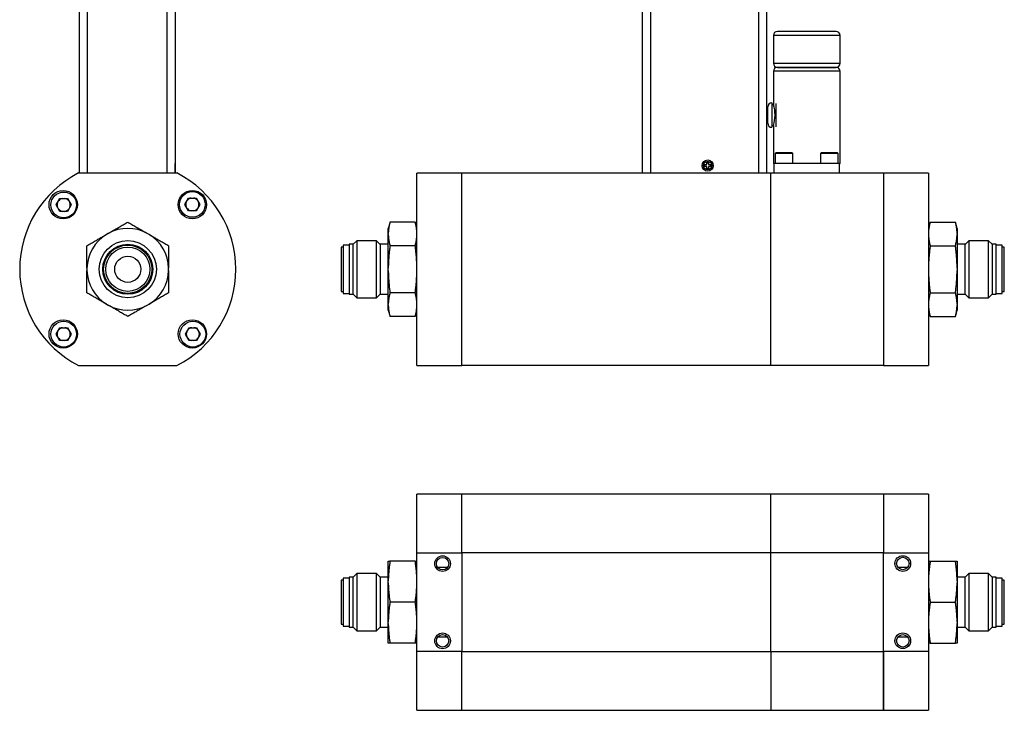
# Model space of a CAD drawing. Header units: inches. Extents: x 1.4 to 16.3, y 1 to 9.9.
# Tile 1 of 12: x 1.4 to 9, y 1 to 6.3. Entities that reach past the tile are written whole.
import ezdxf

# ---------------------------------------------------------------- set-up
doc = ezdxf.new("R2010")
doc.units = ezdxf.units.IN
doc.header["$MEASUREMENT"] = 0

msp = doc.modelspace()

# ---------------------------------------------------------------- linework, layer by layer
at = {"color": 7, "linetype": 'Continuous', "lineweight": 25}
for p, q in [((1.8932, 6.9545), (1.8932, 5.0992)), ((2.6277, 6.9545), (2.6277, 5.0992)), ((6.2019, 6.9545), (6.2019, 5.0972)), ((6.2644, 6.9545), (6.2644, 5.0972)), ((7.0924, 5.0972), (7.0924, 6.9545)), ((7.1549, 5.0972), (7.1549, 6.9545)), ((7.6837, 6.1822), (7.2362, 6.1822)), ((7.205, 6.151), (7.205, 5.9385)), ((7.715, 5.9385), (7.715, 6.151)), ((7.205, 5.8772), (7.205, 5.6212)), ((7.685, 5.9072), (7.235, 5.9072)), ((7.2362, 5.9072), (7.6837, 5.9072)), ((7.715, 5.1722), (7.715, 5.8772)), ((7.1612, 5.5795), (7.1549, 5.5795)), ((7.1925, 5.636), (7.1925, 5.5422)), ((7.2053, 5.6222), (7.1925, 5.6222)), ((7.2237, 5.6315), (7.2237, 5.453)), ((7.1549, 5.5482), (7.1612, 5.5482)), ((7.1612, 5.5295), (7.1549, 5.5295)), ((7.1549, 5.4982), (7.1612, 5.4982)), ((7.1925, 5.5422), (7.1925, 5.4485)), ((7.1925, 5.4622), (7.205, 5.4622)), ((7.205, 5.4622), (7.205, 5.1722)), ((7.2242, 5.2542), (7.2192, 5.2492)), ((7.2192, 5.2492), (7.2192, 5.1722)), ((7.3542, 5.2492), (7.2192, 5.2492)), ((7.3107, 5.2542), (7.2242, 5.2542)), ((7.3492, 5.2542), (7.3107, 5.2542)), ((7.3542, 5.2492), (7.3492, 5.2542)), ((7.3542, 5.1722), (7.3542, 5.2492)), ((7.5707, 5.2542), (7.5657, 5.2492)), ((7.5657, 5.2492), (7.5657, 5.1722)), ((7.659, 5.2492), (7.5657, 5.2492)), ((7.6957, 5.2542), (7.5707, 5.2542)), ((7.7007, 5.2492), (7.659, 5.2492)), ((7.7007, 5.2492), (7.6957, 5.2542)), ((7.7007, 5.1722), (7.7007, 5.2492)), ((2.6286, 5.1722), (2.6277, 5.1722)), ((2.6286, 5.0992), (2.6286, 5.1722)), ((6.672, 5.163), (6.6952, 5.163)), ((6.672, 5.1495), (6.672, 5.163)), ((6.6952, 5.1495), (6.672, 5.1495)), ((6.6807, 5.1495), (6.6807, 5.163)), ((6.6952, 5.1862), (6.7087, 5.1862)), ((6.6952, 5.163), (6.6952, 5.1862)), ((6.6952, 5.1775), (6.7087, 5.1775)), ((6.6952, 5.1262), (6.6952, 5.1495)), ((6.7087, 5.1349), (6.6952, 5.1349)), ((6.7087, 5.1262), (6.6952, 5.1262)), ((6.7087, 5.1862), (6.7087, 5.163)), ((6.7087, 5.163), (6.732, 5.163)), ((6.7087, 5.1495), (6.7087, 5.1262)), ((6.732, 5.1495), (6.7087, 5.1495)), ((6.7233, 5.163), (6.7233, 5.1495)), ((6.732, 5.163), (6.732, 5.1495)), ((7.205, 5.1722), (7.21, 5.1722)), ((7.21, 5.0972), (7.21, 5.1722)), ((7.71, 5.1722), (7.21, 5.1722)), ((7.71, 5.0972), (7.71, 5.1722)), ((7.71, 5.1722), (7.715, 5.1722)), ((2.6423, 5.0992), (1.8899, 5.0992)), ((4.4777, 3.6268), (4.4777, 5.0992)), ((4.8222, 5.0992), (4.4777, 5.0992)), ((4.8222, 3.6268), (4.8222, 5.0992)), ((4.8222, 3.6287), (4.8222, 5.0972)), ((7.1844, 5.0972), (4.8222, 5.0972)), ((7.1844, 3.6287), (7.1844, 5.0972)), ((8.0466, 5.0972), (7.1844, 5.0972)), ((8.3911, 5.0992), (8.0466, 5.0992)), ((8.0466, 5.0992), (8.0466, 3.6268)), ((8.0466, 5.0972), (8.0466, 3.6287)), ((8.3911, 5.0992), (8.3911, 3.6268)), ((1.7191, 4.855), (1.7476, 4.9042)), ((1.7476, 4.9042), (1.8044, 4.9042)), ((1.8044, 4.9042), (1.8328, 4.855)), ((2.7035, 4.8586), (2.7319, 4.9078)), ((2.7319, 4.9078), (2.7888, 4.9078)), ((2.7888, 4.9078), (2.8172, 4.8586)), ((1.7476, 4.8058), (1.7191, 4.855)), ((1.8328, 4.855), (1.8044, 4.8058)), ((2.7319, 4.8094), (2.7035, 4.8586)), ((2.8172, 4.8586), (2.7888, 4.8094)), ((1.8044, 4.8058), (1.7476, 4.8058)), ((2.7888, 4.8094), (2.7319, 4.8094)), ((4.272, 4.7242), (4.2589, 4.6756)), ((4.2589, 4.6378), (4.2589, 4.6756)), ((4.4648, 4.7238), (4.2719, 4.7238)), ((4.4777, 4.6756), (4.4647, 4.7242)), ((8.4041, 4.7242), (8.3911, 4.6756)), ((8.404, 4.7238), (8.5969, 4.7238)), ((8.6098, 4.6756), (8.5968, 4.7242)), ((8.6098, 4.6756), (8.6098, 4.6378)), ((2.1172, 4.6378), (2.1026, 4.6294)), ((2.4297, 4.6294), (2.4151, 4.6378)), ((4.2589, 4.6294), (4.2589, 4.6378)), ((4.2589, 4.3714), (4.2589, 4.6294)), ((8.6098, 4.6378), (8.6098, 4.6294)), ((8.6098, 4.6294), (8.6098, 4.3714)), ((3.9132, 4.5317), (3.8977, 4.5317)), ((3.8977, 4.5317), (3.8977, 4.2786)), ((3.9601, 4.5475), (3.9132, 4.5475)), ((3.9132, 4.5475), (3.9132, 4.2707)), ((3.9913, 4.5542), (3.9601, 4.5542)), ((3.9601, 4.5542), (3.9601, 4.2674)), ((4.0187, 4.5817), (3.9913, 4.5543)), ((3.9913, 4.1716), (3.9913, 4.5543)), ((4.168, 4.5817), (4.0187, 4.5817)), ((4.0187, 4.5817), (4.0187, 4.2536)), ((4.1964, 4.5533), (4.168, 4.5817)), ((4.168, 4.1442), (4.168, 4.5817)), ((4.2589, 4.5542), (4.1964, 4.5542)), ((4.1964, 4.5542), (4.1964, 4.2674)), ((4.4648, 4.5434), (4.2719, 4.5434)), ((8.404, 4.5434), (8.5969, 4.5434)), ((8.6723, 4.5542), (8.6098, 4.5542)), ((8.7007, 4.5817), (8.6723, 4.5533)), ((8.6723, 4.4586), (8.6723, 4.5542)), ((8.85, 4.5817), (8.7007, 4.5817)), ((8.7007, 4.5817), (8.7007, 4.1442)), ((8.8774, 4.5543), (8.85, 4.5817)), ((8.85, 4.4724), (8.85, 4.5817)), ((8.8774, 4.5543), (8.8774, 4.1716)), ((8.9087, 4.5542), (8.8774, 4.5542)), ((8.9087, 4.4586), (8.9087, 4.5542)), ((8.9556, 4.5475), (8.9087, 4.5475)), ((8.9556, 4.4552), (8.9556, 4.5475)), ((8.9711, 4.5317), (8.9556, 4.5317)), ((8.9711, 4.4474), (8.9711, 4.5317)), ((8.6723, 4.1717), (8.6723, 4.4586)), ((8.85, 4.1442), (8.85, 4.4724)), ((8.9087, 4.1717), (8.9087, 4.4586)), ((8.9556, 4.1785), (8.9556, 4.4552)), ((8.9711, 4.1942), (8.9711, 4.4474)), ((1.9536, 4.3714), (1.9536, 4.3546)), ((2.5786, 4.3546), (2.5786, 4.3714)), ((4.2589, 4.3546), (4.2589, 4.3714)), ((8.6098, 4.3714), (8.6098, 4.3546)), ((4.2589, 4.0966), (4.2589, 4.3546)), ((8.6098, 4.3546), (8.6098, 4.0966)), ((3.8977, 4.2786), (3.8977, 4.1942)), ((3.9132, 4.2707), (3.9132, 4.1785)), ((3.9601, 4.2674), (3.9601, 4.1717)), ((4.0187, 4.2536), (4.0187, 4.1442)), ((4.1964, 4.2674), (4.1964, 4.1717)), ((3.8977, 4.1942), (3.9132, 4.1942)), ((3.9132, 4.1785), (3.9601, 4.1785)), ((3.9601, 4.1717), (3.9913, 4.1717)), ((3.9913, 4.1716), (4.0187, 4.1442)), ((4.0187, 4.1442), (4.168, 4.1442)), ((4.168, 4.1442), (4.1964, 4.1726)), ((4.1964, 4.1717), (4.2589, 4.1717)), ((4.4648, 4.1826), (4.2719, 4.1826)), ((8.404, 4.1826), (8.5969, 4.1826)), ((8.6098, 4.1717), (8.6723, 4.1717)), ((8.6723, 4.1726), (8.7007, 4.1442)), ((8.7007, 4.1442), (8.85, 4.1442)), ((8.85, 4.1442), (8.8774, 4.1716)), ((8.8774, 4.1717), (8.9087, 4.1717)), ((8.9087, 4.1785), (8.9556, 4.1785)), ((8.9556, 4.1942), (8.9711, 4.1942)), ((2.1026, 4.0966), (2.1172, 4.0881)), ((2.4151, 4.0881), (2.4297, 4.0966)), ((4.2589, 4.0881), (4.2589, 4.0966)), ((4.2589, 4.0504), (4.2589, 4.0881)), ((8.6098, 4.0966), (8.6098, 4.0881)), ((8.6098, 4.0881), (8.6098, 4.0504)), ((4.2589, 4.0504), (4.272, 4.0017)), ((4.4648, 4.0021), (4.2719, 4.0021)), ((4.4647, 4.0018), (4.4777, 4.0504)), ((8.3911, 4.0504), (8.4041, 4.0018)), ((8.404, 4.0021), (8.5969, 4.0021)), ((8.5968, 4.0017), (8.6098, 4.0504)), ((1.7191, 3.867), (1.7476, 3.9162)), ((1.7476, 3.8178), (1.7191, 3.867)), ((1.7476, 3.9162), (1.8044, 3.9162)), ((1.8044, 3.9162), (1.8328, 3.867)), ((1.8328, 3.867), (1.8044, 3.8178)), ((2.7071, 3.867), (2.7356, 3.9162)), ((2.7356, 3.8178), (2.7071, 3.867)), ((2.7356, 3.9162), (2.7924, 3.9162)), ((2.7924, 3.9162), (2.8208, 3.867)), ((2.8208, 3.867), (2.7924, 3.8178)), ((1.8044, 3.8178), (1.7476, 3.8178)), ((2.7924, 3.8178), (2.7356, 3.8178)), ((1.8899, 3.6268), (2.6423, 3.6268)), ((4.4777, 3.6268), (4.8222, 3.6268)), ((4.8222, 3.6287), (7.1844, 3.6287)), ((7.1844, 3.6287), (8.0466, 3.6287)), ((8.0466, 3.6268), (8.3911, 3.6268)), ((4.8222, 2.6439), (4.4777, 2.6439)), ((4.4777, 2.1933), (4.4777, 2.6439)), ((7.1844, 2.6439), (4.8222, 2.6439)), ((4.8222, 2.1933), (4.8222, 2.6439)), ((4.8222, 2.1971), (4.8222, 2.6439)), ((8.0466, 2.6439), (7.1844, 2.6439)), ((7.1844, 2.1971), (7.1844, 2.6439)), ((8.3911, 2.6439), (8.0466, 2.6439)), ((8.0466, 2.6439), (8.0466, 2.1933)), ((8.0466, 2.6439), (8.0466, 2.1971)), ((8.3911, 2.6439), (8.3911, 2.1933)), ((4.4777, 2.1933), (4.8222, 2.1933)), ((4.4777, 1.4409), (4.4777, 2.1933)), ((4.8222, 2.1971), (7.1844, 2.1971)), ((4.8222, 2.1933), (4.8222, 1.4409)), ((7.1844, 2.1971), (8.0466, 2.1971)), ((7.1844, 1.4371), (7.1844, 2.1971)), ((8.0466, 2.1933), (8.3911, 2.1933)), ((8.0466, 1.4409), (8.0466, 2.1933)), ((8.3911, 2.1933), (8.3911, 1.4409)), ((4.2589, 1.9806), (4.2589, 2.1296)), ((4.4648, 2.1296), (4.2719, 2.1296)), ((8.404, 2.1296), (8.5969, 2.1296)), ((8.6098, 2.1296), (8.6098, 1.9806)), ((4.0187, 2.0358), (3.9913, 2.0084)), ((4.168, 2.0358), (4.0187, 2.0358)), ((4.0187, 2.0358), (4.0187, 2.0065)), ((4.1964, 2.0074), (4.168, 2.0358)), ((4.168, 1.5983), (4.168, 2.0358)), ((4.7117, 2.0827), (4.6367, 2.0827)), ((8.2316, 2.0827), (8.1575, 2.0827)), ((8.7007, 2.0358), (8.6723, 2.0074)), ((8.85, 2.0358), (8.7007, 2.0358)), ((8.7007, 2.0358), (8.7007, 1.6277)), ((8.8774, 2.0084), (8.85, 2.0358)), ((8.85, 1.5983), (8.85, 2.0358)), ((3.9132, 1.9858), (3.8977, 1.9858)), ((3.8977, 1.9858), (3.8977, 1.9632)), ((3.8977, 1.9632), (3.8977, 1.6483)), ((3.9601, 2.0016), (3.9132, 2.0016)), ((3.9132, 2.0016), (3.9132, 1.9769)), ((3.9132, 1.9769), (3.9132, 1.6326)), ((3.9913, 2.0083), (3.9601, 2.0083)), ((3.9601, 2.0083), (3.9601, 1.9827)), ((3.9601, 1.9827), (3.9601, 1.6258)), ((3.9913, 1.6257), (3.9913, 2.0084)), ((4.0187, 2.0065), (4.0187, 1.5983)), ((4.2589, 2.0083), (4.1964, 2.0083)), ((4.1964, 2.0083), (4.1964, 1.9827)), ((4.1964, 1.9827), (4.1964, 1.6258)), ((4.2589, 1.9661), (4.2589, 1.9806)), ((4.2589, 1.6681), (4.2589, 1.9661)), ((8.6723, 2.0083), (8.6098, 2.0083)), ((8.6098, 1.9806), (8.6098, 1.9661)), ((8.6098, 1.9661), (8.6098, 1.6681)), ((8.6723, 1.6258), (8.6723, 2.0083)), ((8.8774, 2.0084), (8.8774, 1.6514)), ((8.9087, 2.0083), (8.8774, 2.0083)), ((8.9087, 1.6258), (8.9087, 2.0083)), ((8.9556, 2.0016), (8.9087, 2.0016)), ((8.9556, 1.6326), (8.9556, 2.0016)), ((8.9711, 1.9858), (8.9556, 1.9858)), ((8.9711, 1.6483), (8.9711, 1.9858)), ((4.4648, 1.8171), (4.2719, 1.8171)), ((8.404, 1.8171), (8.5969, 1.8171)), ((4.2589, 1.6536), (4.2589, 1.6681)), ((8.6098, 1.6681), (8.6098, 1.6536)), ((3.8977, 1.6483), (3.9132, 1.6483)), ((3.9132, 1.6326), (3.9601, 1.6326)), ((3.9601, 1.6258), (3.9913, 1.6258)), ((3.9913, 1.6257), (4.0187, 1.5983)), ((4.0187, 1.5983), (4.168, 1.5983)), ((4.168, 1.5983), (4.1964, 1.6267)), ((4.1964, 1.6258), (4.2589, 1.6258)), ((4.2589, 1.5046), (4.2589, 1.6536)), ((8.6098, 1.6536), (8.6098, 1.5046)), ((8.6098, 1.6258), (8.6723, 1.6258)), ((8.6723, 1.6267), (8.7007, 1.5983)), ((8.7007, 1.6277), (8.7007, 1.5983)), ((8.7007, 1.5983), (8.85, 1.5983)), ((8.85, 1.5983), (8.8774, 1.6257)), ((8.8774, 1.6514), (8.8774, 1.6257)), ((8.8774, 1.6258), (8.9087, 1.6258)), ((8.9087, 1.6326), (8.9556, 1.6326)), ((8.9556, 1.6483), (8.9711, 1.6483)), ((4.6371, 1.5515), (4.7113, 1.5515)), ((8.157, 1.5515), (8.2321, 1.5515)), ((4.4648, 1.5046), (4.2719, 1.5046)), ((4.4777, 0.9903), (4.4777, 1.4409)), ((4.8222, 1.4409), (4.4777, 1.4409)), ((4.8222, 0.9903), (4.8222, 1.4409)), ((4.8222, 0.9903), (4.8222, 1.4371)), ((7.1844, 1.4371), (4.8222, 1.4371)), ((8.0466, 1.4371), (7.1844, 1.4371)), ((7.1844, 1.4371), (7.1844, 0.9903)), ((8.0466, 1.4409), (8.0466, 0.9903)), ((8.3911, 1.4409), (8.0466, 1.4409)), ((8.0466, 0.9903), (8.0466, 1.4371)), ((8.3911, 1.4409), (8.3911, 0.9903)), ((8.404, 1.5046), (8.5969, 1.5046)), ((4.4777, 0.9903), (4.8222, 0.9903)), ((4.8222, 0.9903), (7.1844, 0.9903)), ((7.1844, 0.9903), (8.0466, 0.9903)), ((8.0466, 0.9903), (8.3911, 0.9903))]:
    msp.add_line(p, q, dxfattribs=at)
at = {"color": 8, "linetype": 'Continuous', "lineweight": 25}
for p, q in [((1.9557, 6.9545), (1.9557, 5.0992)), ((2.5652, 6.9545), (2.5652, 5.0992)), ((7.715, 6.151), (7.205, 6.151)), ((7.205, 5.9385), (7.715, 5.9385)), ((7.715, 5.8772), (7.205, 5.8772))]:
    msp.add_line(p, q, dxfattribs=at)
at = {"color": 7, "linetype": 'Continuous', "lineweight": 25}
for centre, radius in [((6.702, 5.1562), 0.043), ((6.702, 5.1562), 0.0315), ((1.772, 4.8571), 0.1083), ((1.776, 4.855), 0.0984), ((2.7603, 4.8571), 0.1083), ((2.7604, 4.8586), 0.0984), ((2.2661, 4.363), 0.2188), ((2.2661, 4.363), 0.1914), ((2.2661, 4.363), 0.1913), ((2.2661, 4.363), 0.1845), ((2.2661, 4.363), 0.1688), ((2.2661, 4.363), 0.1), ((1.772, 3.8688), 0.1083), ((1.776, 3.867), 0.0984), ((2.7603, 3.8688), 0.1083), ((2.764, 3.867), 0.0984), ((4.6742, 2.1121), 0.06), ((4.6742, 2.1121), 0.0477), ((8.1946, 2.1127), 0.06), ((8.1946, 2.1127), 0.0477), ((8.1946, 1.5221), 0.06), ((4.6742, 1.5215), 0.06), ((4.6742, 1.5215), 0.0477), ((8.1946, 1.5221), 0.0477)]:
    msp.add_circle(centre, radius, dxfattribs=at)
for centre, radius, start, end in [((7.2362, 6.151), 0.0312, 90, 180), ((7.6837, 6.151), 0.0312, 0, 90), ((7.2362, 5.9385), 0.0313, 180, 270), ((7.235, 5.8772), 0.03, 90, 180), ((7.6837, 5.9385), 0.0313, 270, 0), ((7.685, 5.8772), 0.03, 0, 90), ((7.1925, 5.6047), 0.0312, 90, 180), ((6.9568, 5.5422), 0.2607, 342.13573, 17.62039), ((7.1925, 5.4797), 0.0312, 180, 270), ((2.2661, 4.363), 0.8268, 117.06685, 242.93315), ((2.2661, 4.363), 0.8268, 297.06685, 62.93315), ((1.776, 4.855), 0.05, 99.90418, 140.09582), ((1.776, 4.855), 0.05, 39.90418, 80.09582), ((2.7604, 4.8586), 0.05, 99.90418, 140.09582), ((2.7604, 4.8586), 0.05, 39.90418, 80.09582), ((1.776, 4.855), 0.05, 159.90418, 200.09582), ((1.776, 4.855), 0.05, 219.90418, 260.09582), ((1.776, 4.855), 0.05, 279.90418, 320.09582), ((1.776, 4.855), 0.05, 339.90418, 20.09582), ((2.7604, 4.8586), 0.05, 159.90418, 200.09582), ((2.7604, 4.8586), 0.05, 219.90418, 260.09582), ((2.7604, 4.8586), 0.05, 279.90418, 320.09582), ((2.7604, 4.8586), 0.05, 339.90418, 20.09582), ((2.2661, 4.363), 0.3126, 61.54224, 118.45776), ((2.2661, 4.363), 0.3126, 121.54224, 178.45776), ((2.2661, 4.363), 0.3126, 1.54224, 58.45776), ((2.2661, 4.363), 0.3126, 181.54224, 238.45776), ((2.2661, 4.363), 0.3126, 301.54224, 358.45776), ((2.2661, 4.363), 0.3126, 241.54224, 298.45776), ((1.776, 3.867), 0.05, 159.90418, 200.09582), ((1.776, 3.867), 0.05, 99.90418, 140.09582), ((1.776, 3.867), 0.05, 39.90418, 80.09582), ((1.776, 3.867), 0.05, 339.90418, 20.09582), ((2.764, 3.867), 0.05, 159.90418, 200.09582), ((2.764, 3.867), 0.05, 99.90418, 140.09582), ((2.764, 3.867), 0.05, 39.90418, 80.09582), ((2.764, 3.867), 0.05, 339.90418, 20.09582), ((1.776, 3.867), 0.05, 219.90418, 260.09582), ((1.776, 3.867), 0.05, 279.90418, 320.09582), ((2.764, 3.867), 0.05, 219.90418, 260.09582), ((2.764, 3.867), 0.05, 279.90418, 320.09582)]:
    msp.add_arc(centre, radius, start, end, dxfattribs=at)
for points, knots in [([(7.1612, 5.4797), (7.1612, 5.4798), (7.1612, 5.4798), (7.1612, 5.4801), (7.1612, 5.4805), (7.1612, 5.4811), (7.1612, 5.4819), (7.1612, 5.4829), (7.1612, 5.4852), (7.1612, 5.4896), (7.1612, 5.4977), (7.1612, 5.5077), (7.1612, 5.5188), (7.1612, 5.5305), (7.1612, 5.5422), (7.1612, 5.554), (7.1612, 5.5657), (7.1612, 5.5768), (7.1612, 5.5867), (7.1612, 5.5949), (7.1612, 5.5994), (7.1612, 5.6017), (7.1612, 5.6028), (7.1612, 5.6037), (7.1612, 5.6043), (7.1612, 5.6047), (7.1612, 5.6047), (7.1612, 5.6047)], [0, 0, 0, 0, 0.01728, 0.034438, 0.051521, 0.068582, 0.08567, 0.102835, 0.120129, 0.185079, 0.250083, 0.315033, 0.380037, 0.439993, 0.500002, 0.559958, 0.619968, 0.684918, 0.749922, 0.814872, 0.879876, 0.900015, 0.920001, 0.939912, 0.959828, 0.979832, 1, 1, 1, 1]), ([(2.1172, 4.6378), (2.1214, 4.6403), (2.1299, 4.6452), (2.1427, 4.6526), (2.1557, 4.6601), (2.1689, 4.6677), (2.1823, 4.6754), (2.1958, 4.6832), (2.2096, 4.6912), (2.2235, 4.6992), (2.2375, 4.7073), (2.2518, 4.7155), (2.2613, 4.7211), (2.2661, 4.7238)], [0, 0, 0, 0, 0.084704, 0.170611, 0.257734, 0.346087, 0.435682, 0.526532, 0.618648, 0.712042, 0.806726, 0.902708, 1, 1, 1, 1]), ([(2.2661, 4.7238), (2.2714, 4.7208), (2.2819, 4.7147), (2.2975, 4.7057), (2.313, 4.6968), (2.3282, 4.688), (2.3432, 4.6793), (2.358, 4.6708), (2.3726, 4.6624), (2.3869, 4.6541), (2.4011, 4.6459), (2.4104, 4.6405), (2.4151, 4.6378)], [0, 0, 0, 0, 0.106949, 0.212315, 0.316111, 0.418351, 0.519051, 0.618225, 0.71589, 0.812062, 0.906759, 1, 1, 1, 1]), ([(4.2719, 4.7238), (4.2711, 4.7208), (4.2695, 4.7147), (4.2674, 4.7057), (4.2655, 4.6968), (4.2638, 4.688), (4.2624, 4.6793), (4.2612, 4.6708), (4.2603, 4.6624), (4.2596, 4.6541), (4.2591, 4.6459), (4.259, 4.6405), (4.2589, 4.6378)], [0, 0, 0, 0, 0.106949, 0.212315, 0.316111, 0.418351, 0.519051, 0.618225, 0.71589, 0.812062, 0.906759, 1, 1, 1, 1]), ([(4.4777, 4.6378), (4.4776, 4.6403), (4.4775, 4.6452), (4.4771, 4.6526), (4.4765, 4.6601), (4.4757, 4.6677), (4.4748, 4.6754), (4.4736, 4.6832), (4.4722, 4.6912), (4.4706, 4.6992), (4.4689, 4.7073), (4.4669, 4.7155), (4.4655, 4.7211), (4.4648, 4.7238)], [0, 0, 0, 0, 0.084704, 0.170611, 0.257734, 0.346087, 0.435682, 0.526532, 0.618648, 0.712042, 0.806726, 0.902708, 1, 1, 1, 1]), ([(8.404, 4.7238), (8.4032, 4.7208), (8.4016, 4.7147), (8.3995, 4.7057), (8.3976, 4.6968), (8.396, 4.688), (8.3946, 4.6793), (8.3934, 4.6708), (8.3924, 4.6624), (8.3917, 4.6541), (8.3913, 4.6459), (8.3911, 4.6405), (8.3911, 4.6378)], [0, 0, 0, 0, 0.106949, 0.212315, 0.316111, 0.418351, 0.519051, 0.618225, 0.71589, 0.812062, 0.906759, 1, 1, 1, 1]), ([(8.6098, 4.6378), (8.6098, 4.6403), (8.6097, 4.6452), (8.6092, 4.6526), (8.6087, 4.6601), (8.6079, 4.6677), (8.6069, 4.6754), (8.6057, 4.6832), (8.6043, 4.6912), (8.6028, 4.6992), (8.601, 4.7073), (8.5991, 4.7155), (8.5976, 4.7211), (8.5969, 4.7238)], [0, 0, 0, 0, 0.084704, 0.170611, 0.257734, 0.346087, 0.435682, 0.526532, 0.618648, 0.712042, 0.806726, 0.902708, 1, 1, 1, 1]), ([(1.9536, 4.5434), (1.9589, 4.5465), (1.9694, 4.5525), (1.985, 4.5615), (2.0005, 4.5705), (2.0157, 4.5792), (2.0307, 4.5879), (2.0455, 4.5964), (2.0601, 4.6049), (2.0744, 4.6132), (2.0886, 4.6213), (2.0979, 4.6267), (2.1026, 4.6294)], [0, 0, 0, 0, 0.106949, 0.212315, 0.316111, 0.418351, 0.519051, 0.618225, 0.71589, 0.812062, 0.906759, 1, 1, 1, 1]), ([(2.4297, 4.6294), (2.4339, 4.627), (2.4424, 4.6221), (2.4552, 4.6147), (2.4682, 4.6071), (2.4814, 4.5995), (2.4948, 4.5918), (2.5083, 4.584), (2.5221, 4.5761), (2.536, 4.568), (2.55, 4.5599), (2.5643, 4.5517), (2.5738, 4.5462), (2.5786, 4.5434)], [0, 0, 0, 0, 0.084704, 0.170611, 0.257734, 0.346087, 0.435682, 0.526532, 0.618648, 0.712042, 0.806726, 0.902708, 1, 1, 1, 1]), ([(4.2589, 4.6294), (4.259, 4.627), (4.2591, 4.6221), (4.2595, 4.6147), (4.2601, 4.6071), (4.2609, 4.5995), (4.2619, 4.5918), (4.263, 4.584), (4.2644, 4.5761), (4.266, 4.568), (4.2677, 4.5599), (4.2697, 4.5517), (4.2711, 4.5462), (4.2719, 4.5434)], [0, 0, 0, 0, 0.084704, 0.170611, 0.257734, 0.346087, 0.435682, 0.526532, 0.618648, 0.712042, 0.806726, 0.902708, 1, 1, 1, 1]), ([(4.4648, 4.5434), (4.4656, 4.5465), (4.4671, 4.5525), (4.4692, 4.5615), (4.4711, 4.5705), (4.4728, 4.5792), (4.4742, 4.5879), (4.4754, 4.5964), (4.4763, 4.6049), (4.477, 4.6132), (4.4775, 4.6213), (4.4776, 4.6267), (4.4777, 4.6294)], [0, 0, 0, 0, 0.106949, 0.212315, 0.316111, 0.418351, 0.519051, 0.618225, 0.71589, 0.812062, 0.906759, 1, 1, 1, 1]), ([(8.3911, 4.6294), (8.3911, 4.627), (8.3912, 4.6221), (8.3916, 4.6147), (8.3922, 4.6071), (8.393, 4.5995), (8.394, 4.5918), (8.3952, 4.584), (8.3965, 4.5761), (8.3981, 4.568), (8.3999, 4.5599), (8.4018, 4.5517), (8.4033, 4.5462), (8.404, 4.5434)], [0, 0, 0, 0, 0.084704, 0.170611, 0.257734, 0.346087, 0.435682, 0.526532, 0.618648, 0.712042, 0.806726, 0.902708, 1, 1, 1, 1]), ([(8.5969, 4.5434), (8.5977, 4.5465), (8.5993, 4.5525), (8.6014, 4.5615), (8.6033, 4.5705), (8.6049, 4.5792), (8.6063, 4.5879), (8.6075, 4.5964), (8.6084, 4.6049), (8.6091, 4.6132), (8.6096, 4.6213), (8.6098, 4.6267), (8.6098, 4.6294)], [0, 0, 0, 0, 0.106949, 0.212315, 0.316111, 0.418351, 0.519051, 0.618225, 0.71589, 0.812062, 0.906759, 1, 1, 1, 1]), ([(1.9536, 4.3714), (1.9536, 4.3763), (1.9536, 4.3861), (1.9536, 4.4009), (1.9536, 4.4159), (1.9536, 4.4312), (1.9536, 4.4466), (1.9536, 4.4622), (1.9536, 4.4781), (1.9536, 4.4941), (1.9536, 4.5104), (1.9536, 4.5268), (1.9536, 4.5379), (1.9536, 4.5434)], [0, 0, 0, 0, 0.084704, 0.170611, 0.257734, 0.346087, 0.435682, 0.526532, 0.618648, 0.712042, 0.806726, 0.902708, 1, 1, 1, 1]), ([(2.5786, 4.5434), (2.5786, 4.5373), (2.5786, 4.5252), (2.5786, 4.5071), (2.5786, 4.4893), (2.5786, 4.4717), (2.5786, 4.4544), (2.5786, 4.4373), (2.5786, 4.4205), (2.5786, 4.4039), (2.5786, 4.3876), (2.5786, 4.3768), (2.5786, 4.3714)], [0, 0, 0, 0, 0.106949, 0.212315, 0.316111, 0.418351, 0.519051, 0.618225, 0.71589, 0.812062, 0.906759, 1, 1, 1, 1]), ([(4.2719, 4.5434), (4.2711, 4.5373), (4.2695, 4.5252), (4.2674, 4.5071), (4.2655, 4.4893), (4.2638, 4.4717), (4.2624, 4.4544), (4.2612, 4.4373), (4.2603, 4.4205), (4.2596, 4.4039), (4.2591, 4.3876), (4.259, 4.3768), (4.2589, 4.3714)], [0, 0, 0, 0, 0.106949, 0.212315, 0.316111, 0.418351, 0.519051, 0.618225, 0.71589, 0.812062, 0.906759, 1, 1, 1, 1]), ([(4.4777, 4.3714), (4.4776, 4.3763), (4.4775, 4.3861), (4.4771, 4.4009), (4.4765, 4.4159), (4.4757, 4.4312), (4.4748, 4.4466), (4.4736, 4.4622), (4.4722, 4.4781), (4.4706, 4.4941), (4.4689, 4.5104), (4.4669, 4.5268), (4.4655, 4.5379), (4.4648, 4.5434)], [0, 0, 0, 0, 0.084704, 0.170611, 0.257734, 0.346087, 0.435682, 0.526532, 0.618648, 0.712042, 0.806726, 0.902708, 1, 1, 1, 1]), ([(8.404, 4.5434), (8.4032, 4.5373), (8.4016, 4.5252), (8.3995, 4.5071), (8.3976, 4.4893), (8.396, 4.4717), (8.3946, 4.4544), (8.3934, 4.4373), (8.3924, 4.4205), (8.3917, 4.4039), (8.3913, 4.3876), (8.3911, 4.3768), (8.3911, 4.3714)], [0, 0, 0, 0, 0.106949, 0.212315, 0.316111, 0.418351, 0.519051, 0.618225, 0.71589, 0.812062, 0.906759, 1, 1, 1, 1]), ([(8.6098, 4.3714), (8.6098, 4.3763), (8.6097, 4.3861), (8.6092, 4.4009), (8.6087, 4.4159), (8.6079, 4.4312), (8.6069, 4.4466), (8.6057, 4.4622), (8.6043, 4.4781), (8.6028, 4.4941), (8.601, 4.5104), (8.5991, 4.5268), (8.5976, 4.5379), (8.5969, 4.5434)], [0, 0, 0, 0, 0.084704, 0.170611, 0.257734, 0.346087, 0.435682, 0.526532, 0.618648, 0.712042, 0.806726, 0.902708, 1, 1, 1, 1]), ([(1.9536, 4.1826), (1.9536, 4.1887), (1.9536, 4.2008), (1.9536, 4.2188), (1.9536, 4.2367), (1.9536, 4.2542), (1.9536, 4.2716), (1.9536, 4.2886), (1.9536, 4.3055), (1.9536, 4.3221), (1.9536, 4.3384), (1.9536, 4.3492), (1.9536, 4.3546)], [0, 0, 0, 0, 0.106949, 0.212315, 0.316111, 0.418351, 0.519051, 0.618225, 0.71589, 0.812062, 0.906759, 1, 1, 1, 1]), ([(2.5786, 4.3546), (2.5786, 4.3497), (2.5786, 4.3399), (2.5786, 4.3251), (2.5786, 4.31), (2.5786, 4.2948), (2.5786, 4.2794), (2.5786, 4.2637), (2.5786, 4.2479), (2.5786, 4.2318), (2.5786, 4.2156), (2.5786, 4.1991), (2.5786, 4.1881), (2.5786, 4.1826)], [0, 0, 0, 0, 0.084704, 0.170611, 0.257734, 0.346087, 0.435682, 0.526532, 0.618648, 0.712042, 0.806726, 0.902708, 1, 1, 1, 1]), ([(4.2589, 4.3546), (4.259, 4.3497), (4.2591, 4.3399), (4.2595, 4.3251), (4.2601, 4.31), (4.2609, 4.2948), (4.2619, 4.2794), (4.263, 4.2637), (4.2644, 4.2479), (4.266, 4.2318), (4.2677, 4.2156), (4.2697, 4.1991), (4.2711, 4.1881), (4.2719, 4.1826)], [0, 0, 0, 0, 0.084704, 0.170611, 0.257734, 0.346087, 0.435682, 0.526532, 0.618648, 0.712042, 0.806726, 0.902708, 1, 1, 1, 1]), ([(4.4648, 4.1826), (4.4656, 4.1887), (4.4671, 4.2008), (4.4692, 4.2188), (4.4711, 4.2367), (4.4728, 4.2542), (4.4742, 4.2716), (4.4754, 4.2886), (4.4763, 4.3055), (4.477, 4.3221), (4.4775, 4.3384), (4.4776, 4.3492), (4.4777, 4.3546)], [0, 0, 0, 0, 0.106949, 0.212315, 0.316111, 0.418351, 0.519051, 0.618225, 0.71589, 0.812062, 0.906759, 1, 1, 1, 1]), ([(8.3911, 4.3546), (8.3911, 4.3497), (8.3912, 4.3399), (8.3916, 4.3251), (8.3922, 4.31), (8.393, 4.2948), (8.394, 4.2794), (8.3952, 4.2637), (8.3965, 4.2479), (8.3981, 4.2318), (8.3999, 4.2156), (8.4018, 4.1991), (8.4033, 4.1881), (8.404, 4.1826)], [0, 0, 0, 0, 0.084704, 0.170611, 0.257734, 0.346087, 0.435682, 0.526532, 0.618648, 0.712042, 0.806726, 0.902708, 1, 1, 1, 1]), ([(8.5969, 4.1826), (8.5977, 4.1887), (8.5993, 4.2008), (8.6014, 4.2188), (8.6033, 4.2367), (8.6049, 4.2542), (8.6063, 4.2716), (8.6075, 4.2886), (8.6084, 4.3055), (8.6091, 4.3221), (8.6096, 4.3384), (8.6098, 4.3492), (8.6098, 4.3546)], [0, 0, 0, 0, 0.106949, 0.212315, 0.316111, 0.418351, 0.519051, 0.618225, 0.71589, 0.812062, 0.906759, 1, 1, 1, 1]), ([(2.1026, 4.0966), (2.0984, 4.099), (2.0899, 4.1039), (2.077, 4.1113), (2.064, 4.1188), (2.0508, 4.1264), (2.0375, 4.1342), (2.0239, 4.142), (2.0102, 4.1499), (1.9963, 4.1579), (1.9822, 4.166), (1.968, 4.1743), (1.9584, 4.1798), (1.9536, 4.1826)], [0, 0, 0, 0, 0.084704, 0.170611, 0.257734, 0.346087, 0.435682, 0.526532, 0.618648, 0.712042, 0.806726, 0.902708, 1, 1, 1, 1]), ([(2.5786, 4.1826), (2.5733, 4.1795), (2.5629, 4.1735), (2.5472, 4.1644), (2.5318, 4.1555), (2.5166, 4.1467), (2.5016, 4.1381), (2.4868, 4.1295), (2.4722, 4.1211), (2.4578, 4.1128), (2.4437, 4.1046), (2.4343, 4.0992), (2.4297, 4.0966)], [0, 0, 0, 0, 0.106949, 0.212315, 0.316111, 0.418351, 0.519051, 0.618225, 0.71589, 0.812062, 0.906759, 1, 1, 1, 1]), ([(4.2719, 4.1826), (4.2711, 4.1795), (4.2695, 4.1735), (4.2674, 4.1644), (4.2655, 4.1555), (4.2638, 4.1467), (4.2624, 4.1381), (4.2612, 4.1295), (4.2603, 4.1211), (4.2596, 4.1128), (4.2591, 4.1046), (4.259, 4.0992), (4.2589, 4.0966)], [0, 0, 0, 0, 0.106949, 0.212315, 0.316111, 0.418351, 0.519051, 0.618225, 0.71589, 0.812062, 0.906759, 1, 1, 1, 1]), ([(4.4777, 4.0966), (4.4776, 4.099), (4.4775, 4.1039), (4.4771, 4.1113), (4.4765, 4.1188), (4.4757, 4.1264), (4.4748, 4.1342), (4.4736, 4.142), (4.4722, 4.1499), (4.4706, 4.1579), (4.4689, 4.166), (4.4669, 4.1743), (4.4655, 4.1798), (4.4648, 4.1826)], [0, 0, 0, 0, 0.084704, 0.170611, 0.257734, 0.346087, 0.435682, 0.526532, 0.618648, 0.712042, 0.806726, 0.902708, 1, 1, 1, 1]), ([(8.404, 4.1826), (8.4032, 4.1795), (8.4016, 4.1735), (8.3995, 4.1644), (8.3976, 4.1555), (8.396, 4.1467), (8.3946, 4.1381), (8.3934, 4.1295), (8.3924, 4.1211), (8.3917, 4.1128), (8.3913, 4.1046), (8.3911, 4.0992), (8.3911, 4.0966)], [0, 0, 0, 0, 0.106949, 0.212315, 0.316111, 0.418351, 0.519051, 0.618225, 0.71589, 0.812062, 0.906759, 1, 1, 1, 1]), ([(8.6098, 4.0966), (8.6098, 4.099), (8.6097, 4.1039), (8.6092, 4.1113), (8.6087, 4.1188), (8.6079, 4.1264), (8.6069, 4.1342), (8.6057, 4.142), (8.6043, 4.1499), (8.6028, 4.1579), (8.601, 4.166), (8.5991, 4.1743), (8.5976, 4.1798), (8.5969, 4.1826)], [0, 0, 0, 0, 0.084704, 0.170611, 0.257734, 0.346087, 0.435682, 0.526532, 0.618648, 0.712042, 0.806726, 0.902708, 1, 1, 1, 1]), ([(2.2661, 4.0021), (2.2608, 4.0052), (2.2504, 4.0112), (2.2347, 4.0203), (2.2193, 4.0292), (2.2041, 4.038), (2.1891, 4.0466), (2.1743, 4.0552), (2.1597, 4.0636), (2.1453, 4.0719), (2.1312, 4.0801), (2.1218, 4.0855), (2.1172, 4.0881)], [0, 0, 0, 0, 0.106949, 0.212315, 0.316111, 0.418351, 0.519051, 0.618225, 0.71589, 0.812062, 0.906759, 1, 1, 1, 1]), ([(2.4151, 4.0881), (2.4109, 4.0857), (2.4024, 4.0808), (2.3895, 4.0734), (2.3765, 4.0659), (2.3633, 4.0583), (2.35, 4.0505), (2.3364, 4.0427), (2.3227, 4.0348), (2.3088, 4.0268), (2.2947, 4.0187), (2.2805, 4.0104), (2.2709, 4.0049), (2.2661, 4.0021)], [0, 0, 0, 0, 0.084704, 0.170611, 0.257734, 0.346087, 0.435682, 0.526532, 0.618648, 0.712042, 0.806726, 0.902708, 1, 1, 1, 1]), ([(4.2589, 4.0881), (4.259, 4.0857), (4.2591, 4.0808), (4.2595, 4.0734), (4.2601, 4.0659), (4.2609, 4.0583), (4.2619, 4.0505), (4.263, 4.0427), (4.2644, 4.0348), (4.266, 4.0268), (4.2677, 4.0187), (4.2697, 4.0104), (4.2711, 4.0049), (4.2719, 4.0021)], [0, 0, 0, 0, 0.084704, 0.170611, 0.257734, 0.346087, 0.435682, 0.526532, 0.618648, 0.712042, 0.806726, 0.902708, 1, 1, 1, 1]), ([(4.4648, 4.0021), (4.4656, 4.0052), (4.4671, 4.0112), (4.4692, 4.0203), (4.4711, 4.0292), (4.4728, 4.038), (4.4742, 4.0466), (4.4754, 4.0552), (4.4763, 4.0636), (4.477, 4.0719), (4.4775, 4.0801), (4.4776, 4.0855), (4.4777, 4.0881)], [0, 0, 0, 0, 0.106949, 0.212315, 0.316111, 0.418351, 0.519051, 0.618225, 0.71589, 0.812062, 0.906759, 1, 1, 1, 1]), ([(8.3911, 4.0881), (8.3911, 4.0857), (8.3912, 4.0808), (8.3916, 4.0734), (8.3922, 4.0659), (8.393, 4.0583), (8.394, 4.0505), (8.3952, 4.0427), (8.3965, 4.0348), (8.3981, 4.0268), (8.3999, 4.0187), (8.4018, 4.0104), (8.4033, 4.0049), (8.404, 4.0021)], [0, 0, 0, 0, 0.084704, 0.170611, 0.257734, 0.346087, 0.435682, 0.526532, 0.618648, 0.712042, 0.806726, 0.902708, 1, 1, 1, 1]), ([(8.5969, 4.0021), (8.5977, 4.0052), (8.5993, 4.0112), (8.6014, 4.0203), (8.6033, 4.0292), (8.6049, 4.038), (8.6063, 4.0466), (8.6075, 4.0552), (8.6084, 4.0636), (8.6091, 4.0719), (8.6096, 4.0801), (8.6098, 4.0855), (8.6098, 4.0881)], [0, 0, 0, 0, 0.106949, 0.212315, 0.316111, 0.418351, 0.519051, 0.618225, 0.71589, 0.812062, 0.906759, 1, 1, 1, 1]), ([(4.2719, 2.1296), (4.2711, 2.1243), (4.2695, 2.1138), (4.2674, 2.0982), (4.2655, 2.0828), (4.2638, 2.0675), (4.2624, 2.0525), (4.2612, 2.0377), (4.2603, 2.0232), (4.2596, 2.0088), (4.2591, 1.9946), (4.259, 1.9853), (4.2589, 1.9806)], [0, 0, 0, 0, 0.106949, 0.212315, 0.316111, 0.418351, 0.519051, 0.618225, 0.71589, 0.812062, 0.906759, 1, 1, 1, 1]), ([(4.2589, 2.1296), (4.259, 2.1296), (4.2591, 2.1296), (4.2595, 2.1296), (4.2601, 2.1296), (4.2609, 2.1296), (4.2619, 2.1296), (4.263, 2.1296), (4.2644, 2.1296), (4.266, 2.1296), (4.2677, 2.1296), (4.2697, 2.1296), (4.2711, 2.1296), (4.2719, 2.1296)], [0, 0, 0, 0, 0.084704, 0.170611, 0.257734, 0.346087, 0.435682, 0.526532, 0.618648, 0.712042, 0.806726, 0.902708, 1, 1, 1, 1]), ([(4.4777, 1.9806), (4.4776, 1.9849), (4.4775, 1.9934), (4.4771, 2.0062), (4.4765, 2.0192), (4.4757, 2.0324), (4.4748, 2.0458), (4.4736, 2.0593), (4.4722, 2.073), (4.4706, 2.0869), (4.4689, 2.101), (4.4669, 2.1152), (4.4655, 2.1248), (4.4648, 2.1296)], [0, 0, 0, 0, 0.084704, 0.170611, 0.257734, 0.346087, 0.435682, 0.526532, 0.618648, 0.712042, 0.806726, 0.902708, 1, 1, 1, 1]), ([(4.4648, 2.1296), (4.4656, 2.1296), (4.4671, 2.1296), (4.4692, 2.1296), (4.4711, 2.1296), (4.4728, 2.1296), (4.4742, 2.1296), (4.4754, 2.1296), (4.4763, 2.1296), (4.477, 2.1296), (4.4775, 2.1296), (4.4776, 2.1296), (4.4777, 2.1296)], [0, 0, 0, 0, 0.106949, 0.212315, 0.316111, 0.418351, 0.519051, 0.618225, 0.71589, 0.812062, 0.906759, 1, 1, 1, 1]), ([(8.404, 2.1296), (8.4032, 2.1243), (8.4016, 2.1138), (8.3995, 2.0982), (8.3976, 2.0828), (8.396, 2.0675), (8.3946, 2.0525), (8.3934, 2.0377), (8.3924, 2.0232), (8.3917, 2.0088), (8.3913, 1.9946), (8.3911, 1.9853), (8.3911, 1.9806)], [0, 0, 0, 0, 0.106949, 0.212315, 0.316111, 0.418351, 0.519051, 0.618225, 0.71589, 0.812062, 0.906759, 1, 1, 1, 1]), ([(8.3911, 2.1296), (8.3911, 2.1296), (8.3912, 2.1296), (8.3916, 2.1296), (8.3922, 2.1296), (8.393, 2.1296), (8.394, 2.1296), (8.3952, 2.1296), (8.3965, 2.1296), (8.3981, 2.1296), (8.3999, 2.1296), (8.4018, 2.1296), (8.4033, 2.1296), (8.404, 2.1296)], [0, 0, 0, 0, 0.084704, 0.170611, 0.257734, 0.346087, 0.435682, 0.526532, 0.618648, 0.712042, 0.806726, 0.902708, 1, 1, 1, 1]), ([(8.6098, 1.9806), (8.6098, 1.9849), (8.6097, 1.9934), (8.6092, 2.0062), (8.6087, 2.0192), (8.6079, 2.0324), (8.6069, 2.0458), (8.6057, 2.0593), (8.6043, 2.073), (8.6028, 2.0869), (8.601, 2.101), (8.5991, 2.1152), (8.5976, 2.1248), (8.5969, 2.1296)], [0, 0, 0, 0, 0.084704, 0.170611, 0.257734, 0.346087, 0.435682, 0.526532, 0.618648, 0.712042, 0.806726, 0.902708, 1, 1, 1, 1]), ([(8.5969, 2.1296), (8.5977, 2.1296), (8.5993, 2.1296), (8.6014, 2.1296), (8.6033, 2.1296), (8.6049, 2.1296), (8.6063, 2.1296), (8.6075, 2.1296), (8.6084, 2.1296), (8.6091, 2.1296), (8.6096, 2.1296), (8.6098, 2.1296), (8.6098, 2.1296)], [0, 0, 0, 0, 0.106949, 0.212315, 0.316111, 0.418351, 0.519051, 0.618225, 0.71589, 0.812062, 0.906759, 1, 1, 1, 1]), ([(4.2589, 1.9661), (4.259, 1.9618), (4.2591, 1.9533), (4.2595, 1.9405), (4.2601, 1.9275), (4.2609, 1.9143), (4.2619, 1.9009), (4.263, 1.8874), (4.2644, 1.8737), (4.266, 1.8598), (4.2677, 1.8457), (4.2697, 1.8315), (4.2711, 1.8219), (4.2719, 1.8171)], [0, 0, 0, 0, 0.084704, 0.170611, 0.257734, 0.346087, 0.435682, 0.526532, 0.618648, 0.712042, 0.806726, 0.902708, 1, 1, 1, 1]), ([(4.4648, 1.8171), (4.4656, 1.8224), (4.4671, 1.8329), (4.4692, 1.8485), (4.4711, 1.8639), (4.4728, 1.8792), (4.4742, 1.8942), (4.4754, 1.909), (4.4763, 1.9235), (4.477, 1.9379), (4.4775, 1.9521), (4.4776, 1.9614), (4.4777, 1.9661)], [0, 0, 0, 0, 0.106949, 0.212315, 0.316111, 0.418351, 0.519051, 0.618225, 0.71589, 0.812062, 0.906759, 1, 1, 1, 1]), ([(8.3911, 1.9661), (8.3911, 1.9618), (8.3912, 1.9533), (8.3916, 1.9405), (8.3922, 1.9275), (8.393, 1.9143), (8.394, 1.9009), (8.3952, 1.8874), (8.3965, 1.8737), (8.3981, 1.8598), (8.3999, 1.8457), (8.4018, 1.8315), (8.4033, 1.8219), (8.404, 1.8171)], [0, 0, 0, 0, 0.084704, 0.170611, 0.257734, 0.346087, 0.435682, 0.526532, 0.618648, 0.712042, 0.806726, 0.902708, 1, 1, 1, 1]), ([(8.5969, 1.8171), (8.5977, 1.8224), (8.5993, 1.8329), (8.6014, 1.8485), (8.6033, 1.8639), (8.6049, 1.8792), (8.6063, 1.8942), (8.6075, 1.909), (8.6084, 1.9235), (8.6091, 1.9379), (8.6096, 1.9521), (8.6098, 1.9614), (8.6098, 1.9661)], [0, 0, 0, 0, 0.106949, 0.212315, 0.316111, 0.418351, 0.519051, 0.618225, 0.71589, 0.812062, 0.906759, 1, 1, 1, 1]), ([(4.2719, 1.8171), (4.2711, 1.8118), (4.2695, 1.8013), (4.2674, 1.7857), (4.2655, 1.7703), (4.2638, 1.755), (4.2624, 1.74), (4.2612, 1.7252), (4.2603, 1.7107), (4.2596, 1.6963), (4.2591, 1.6821), (4.259, 1.6728), (4.2589, 1.6681)], [0, 0, 0, 0, 0.106949, 0.212315, 0.316111, 0.418351, 0.519051, 0.618225, 0.71589, 0.812062, 0.906759, 1, 1, 1, 1]), ([(4.4777, 1.6681), (4.4776, 1.6724), (4.4775, 1.6809), (4.4771, 1.6937), (4.4765, 1.7067), (4.4757, 1.7199), (4.4748, 1.7333), (4.4736, 1.7468), (4.4722, 1.7605), (4.4706, 1.7744), (4.4689, 1.7885), (4.4669, 1.8027), (4.4655, 1.8123), (4.4648, 1.8171)], [0, 0, 0, 0, 0.084704, 0.170611, 0.257734, 0.346087, 0.435682, 0.526532, 0.618648, 0.712042, 0.806726, 0.902708, 1, 1, 1, 1]), ([(8.404, 1.8171), (8.4032, 1.8118), (8.4016, 1.8013), (8.3995, 1.7857), (8.3976, 1.7703), (8.396, 1.755), (8.3946, 1.74), (8.3934, 1.7252), (8.3924, 1.7107), (8.3917, 1.6963), (8.3913, 1.6821), (8.3911, 1.6728), (8.3911, 1.6681)], [0, 0, 0, 0, 0.106949, 0.212315, 0.316111, 0.418351, 0.519051, 0.618225, 0.71589, 0.812062, 0.906759, 1, 1, 1, 1]), ([(8.6098, 1.6681), (8.6098, 1.6724), (8.6097, 1.6809), (8.6092, 1.6937), (8.6087, 1.7067), (8.6079, 1.7199), (8.6069, 1.7333), (8.6057, 1.7468), (8.6043, 1.7605), (8.6028, 1.7744), (8.601, 1.7885), (8.5991, 1.8027), (8.5976, 1.8123), (8.5969, 1.8171)], [0, 0, 0, 0, 0.084704, 0.170611, 0.257734, 0.346087, 0.435682, 0.526532, 0.618648, 0.712042, 0.806726, 0.902708, 1, 1, 1, 1]), ([(4.2589, 1.6536), (4.259, 1.6493), (4.2591, 1.6408), (4.2595, 1.628), (4.2601, 1.615), (4.2609, 1.6018), (4.2619, 1.5884), (4.263, 1.5749), (4.2644, 1.5612), (4.266, 1.5473), (4.2677, 1.5332), (4.2697, 1.519), (4.2711, 1.5094), (4.2719, 1.5046)], [0, 0, 0, 0, 0.084704, 0.170611, 0.257734, 0.346087, 0.435682, 0.526532, 0.618648, 0.712042, 0.806726, 0.902708, 1, 1, 1, 1]), ([(4.4648, 1.5046), (4.4656, 1.5099), (4.4671, 1.5204), (4.4692, 1.536), (4.4711, 1.5514), (4.4728, 1.5667), (4.4742, 1.5817), (4.4754, 1.5965), (4.4763, 1.611), (4.477, 1.6254), (4.4775, 1.6396), (4.4776, 1.6489), (4.4777, 1.6536)], [0, 0, 0, 0, 0.106949, 0.212315, 0.316111, 0.418351, 0.519051, 0.618225, 0.71589, 0.812062, 0.906759, 1, 1, 1, 1]), ([(8.3911, 1.6536), (8.3911, 1.6493), (8.3912, 1.6408), (8.3916, 1.628), (8.3922, 1.615), (8.393, 1.6018), (8.394, 1.5884), (8.3952, 1.5749), (8.3965, 1.5612), (8.3981, 1.5473), (8.3999, 1.5332), (8.4018, 1.519), (8.4033, 1.5094), (8.404, 1.5046)], [0, 0, 0, 0, 0.084704, 0.170611, 0.257734, 0.346087, 0.435682, 0.526532, 0.618648, 0.712042, 0.806726, 0.902708, 1, 1, 1, 1]), ([(8.5969, 1.5046), (8.5977, 1.5099), (8.5993, 1.5204), (8.6014, 1.536), (8.6033, 1.5514), (8.6049, 1.5667), (8.6063, 1.5817), (8.6075, 1.5965), (8.6084, 1.611), (8.6091, 1.6254), (8.6096, 1.6396), (8.6098, 1.6489), (8.6098, 1.6536)], [0, 0, 0, 0, 0.106949, 0.212315, 0.316111, 0.418351, 0.519051, 0.618225, 0.71589, 0.812062, 0.906759, 1, 1, 1, 1]), ([(4.2719, 1.5046), (4.2711, 1.5046), (4.2695, 1.5046), (4.2674, 1.5046), (4.2655, 1.5046), (4.2638, 1.5046), (4.2624, 1.5046), (4.2612, 1.5046), (4.2603, 1.5046), (4.2596, 1.5046), (4.2591, 1.5046), (4.259, 1.5046), (4.2589, 1.5046)], [0, 0, 0, 0, 0.106949, 0.212315, 0.316111, 0.418351, 0.519051, 0.618225, 0.71589, 0.812062, 0.906759, 1, 1, 1, 1]), ([(4.4777, 1.5046), (4.4776, 1.5046), (4.4775, 1.5046), (4.4771, 1.5046), (4.4765, 1.5046), (4.4757, 1.5046), (4.4748, 1.5046), (4.4736, 1.5046), (4.4722, 1.5046), (4.4706, 1.5046), (4.4689, 1.5046), (4.4669, 1.5046), (4.4655, 1.5046), (4.4648, 1.5046)], [0, 0, 0, 0, 0.084704, 0.170611, 0.257734, 0.346087, 0.435682, 0.526532, 0.618648, 0.712042, 0.806726, 0.902708, 1, 1, 1, 1]), ([(8.404, 1.5046), (8.4032, 1.5046), (8.4016, 1.5046), (8.3995, 1.5046), (8.3976, 1.5046), (8.396, 1.5046), (8.3946, 1.5046), (8.3934, 1.5046), (8.3924, 1.5046), (8.3917, 1.5046), (8.3913, 1.5046), (8.3911, 1.5046), (8.3911, 1.5046)], [0, 0, 0, 0, 0.106949, 0.212315, 0.316111, 0.418351, 0.519051, 0.618225, 0.71589, 0.812062, 0.906759, 1, 1, 1, 1]), ([(8.6098, 1.5046), (8.6098, 1.5046), (8.6097, 1.5046), (8.6092, 1.5046), (8.6087, 1.5046), (8.6079, 1.5046), (8.6069, 1.5046), (8.6057, 1.5046), (8.6043, 1.5046), (8.6028, 1.5046), (8.601, 1.5046), (8.5991, 1.5046), (8.5976, 1.5046), (8.5969, 1.5046)], [0, 0, 0, 0, 0.0847044, 0.1706111, 0.257734, 0.3460866, 0.4356817, 0.5265316, 0.6186481, 0.7120425, 0.8067257, 0.9027082, 1, 1, 1, 1])]:
    msp.add_open_spline(points, degree=3, knots=knots, dxfattribs=at)

doc.saveas('drawing.dxf')
